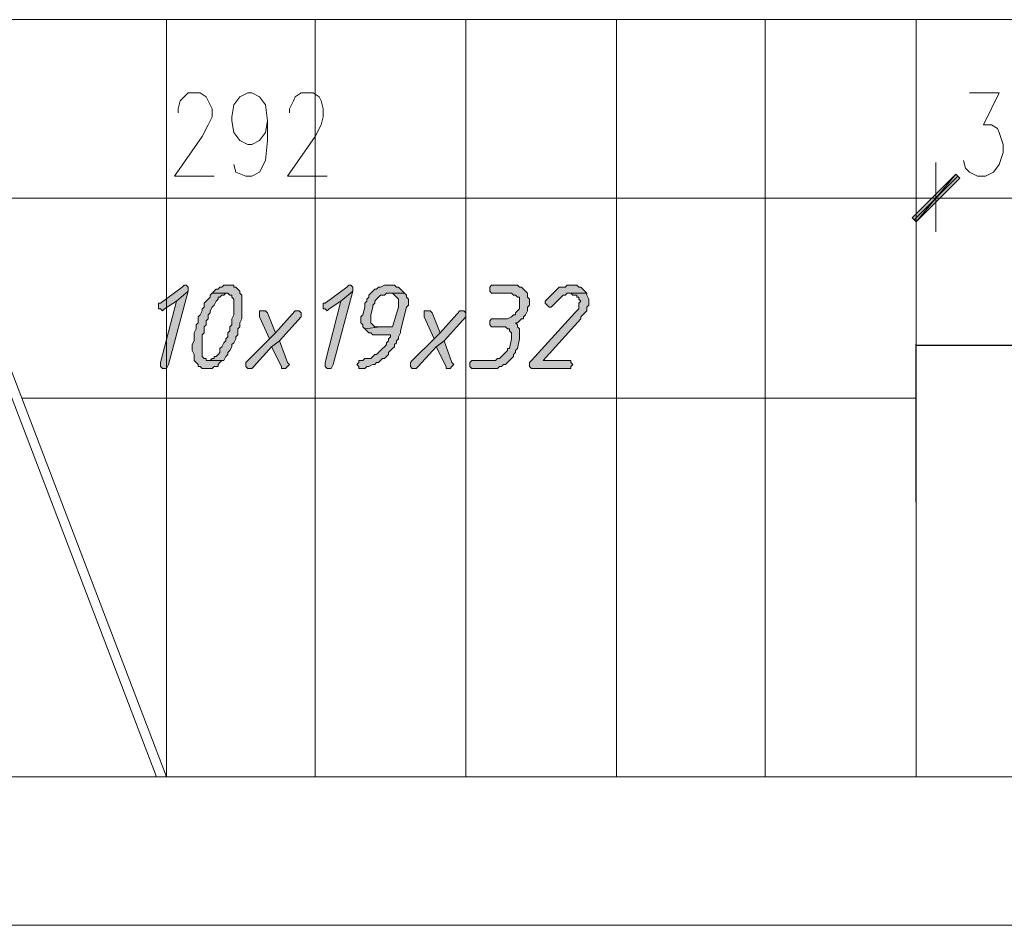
# Model space of a CAD drawing. Header units: inches. Extents: x 1504 to 12593, y -807 to 3183.
# Tile 235 of 256: x 6179 to 6389, y 2695 to 2888. Entities that reach past the tile are written whole.
import ezdxf

# ---------------------------------------------------------------- set-up
doc = ezdxf.new("R2010")
doc.units = ezdxf.units.IN
doc.header["$MEASUREMENT"] = 0
doc.layers.add('at_Entity', color=7, linetype='Continuous')
doc.layers.add('at_Solid', color=7, linetype='Continuous')
doc.dimstyles.get("Standard").update_dxf_attribs({"dimtxt": 4, "dimasz": 0.18, "dimexe": 0.18, "dimexo": 0.0625, "dimgap": 0.09, "dimtad": 0, "dimtih": 1, "dimtoh": 1, "dimdec": 0, "dimzin": 0, "dimdsep": 46, "dimtxsty": 'Standard', "dimcen": 0.09, "dimadec": 0, "dimazin": 0, "dimtfac": 1, "dimtdec": 0, "dimtofl": 0, "dimtmove": 0, "dimatfit": 3, "dimfxl": 1, "dimtolj": 1, "dimtzin": 0, "dimarcsym": 0})

# ---------------------------------------------------------------- blocks, each defined once
blk = doc.blocks.new('*D4')
at = {"color": 0, "lineweight": -2, "transparency": 16777216}
for p, q in [((6370.34, 2785.31), (6370.34, 2818.92)), ((6370.52, 2818.74), (6510.86, 2818.74)), ((6662.04, 2818.74), (6521.71, 2818.74)), ((6662.22, 2785.31), (6662.22, 2818.92))]:
    blk.add_line(p, q, dxfattribs=at)
at = {"color": 0, "transparency": 16777216}
for points in [[(6370.52, 2818.77), (6370.52, 2818.71), (6370.34, 2818.74)], [(6662.04, 2818.77), (6662.04, 2818.71), (6662.22, 2818.74)]]:
    blk.add_solid(points, dxfattribs=at)
at = {"layer": 'Defpoints', "color": 0, "transparency": 16777216}
for p in [(6662.22, 2818.74), (6370.34, 2785.24), (6662.22, 2785.24)]:
    blk.add_point(p, dxfattribs=at)
at = {"color": 0, "lineweight": 15, "transparency": 16777216, "insert": (6516.28, 2818.74), "char_height": 4, "attachment_point": 5}
blk.add_mtext('\\A1;292', dxfattribs=at)

msp = doc.modelspace()

# ---------------------------------------------------------------- hatches: boundary and pattern name
at = {"layer": 'at_Solid', "lineweight": 15}
for points in [[(6378.79, 2855.17), (6370.34, 2845.03), (6369.5, 2845.88)], [(6369.5, 2845.88), (6370.34, 2845.03), (6378.79, 2855.17)], [(6379.64, 2854.33), (6378.79, 2855.17), (6370.34, 2845.03)], [(6370.34, 2845.03), (6378.79, 2855.17), (6379.64, 2854.33)], [(6214.48, 2831.52), (6214.06, 2831.1), (6209.41, 2827.72), (6208.99, 2827.72), (6208.99, 2826.45), (6209.41, 2826.45), (6209.83, 2826.03), (6210.26, 2826.45), (6212.79, 2828.14), (6215.32, 2830.25), (6215.32, 2831.1), (6214.9, 2831.52)], [(6223.77, 2831.52), (6222.93, 2831.52), (6222.5, 2831.1), (6222.08, 2831.1), (6221.66, 2830.67), (6221.24, 2830.67), (6220.81, 2830.25), (6220.39, 2829.82), (6223.77, 2829.82), (6224.19, 2829.41), (6224.62, 2829.41), (6224.62, 2828.98), (6225.04, 2828.56), (6225.04, 2825.18), (6224.62, 2824.34), (6224.62, 2823.07), (6224.19, 2822.64), (6224.19, 2821.8), (6223.77, 2821.38), (6223.77, 2820.54), (6223.35, 2820.11), (6223.35, 2819.69), (6222.93, 2819.26), (6222.5, 2818.42), (6222.08, 2818), (6222.08, 2817.16), (6221.66, 2816.73), (6221.24, 2816.31), (6220.81, 2816.31), (6220.81, 2815.89), (6220.39, 2815.89), (6219.97, 2815.47), (6219.55, 2815.47), (6222.93, 2815.47), (6223.35, 2816.31), (6223.77, 2816.73), (6223.77, 2817.16), (6224.19, 2817.58), (6224.62, 2818.42), (6224.62, 2818.85), (6225.04, 2819.26), (6225.46, 2820.11), (6225.46, 2820.54), (6225.88, 2820.96), (6225.88, 2822.23), (6226.31, 2822.64), (6226.31, 2823.49), (6226.73, 2824.34), (6226.73, 2829.41), (6226.31, 2829.82), (6226.31, 2830.25), (6225.88, 2830.67), (6225.46, 2831.1), (6225.04, 2831.1), (6225.04, 2831.52), (6224.62, 2831.52)], [(6249.54, 2831.52), (6249.12, 2831.1), (6244.47, 2827.72), (6244.05, 2827.72), (6244.05, 2826.45), (6244.47, 2826.45), (6244.9, 2826.03), (6245.31, 2826.45), (6247.85, 2828.14), (6250.38, 2830.25), (6250.38, 2831.1), (6249.96, 2831.52)], [(6258.41, 2831.52), (6257.14, 2831.52), (6256.3, 2831.1), (6255.87, 2831.1), (6255.45, 2830.67), (6255.03, 2830.67), (6254.61, 2830.25), (6254.18, 2829.82), (6253.76, 2829.41), (6253.76, 2828.98), (6253.34, 2828.56), (6253.34, 2828.14), (6252.92, 2827.72), (6252.92, 2826.87), (6252.49, 2825.18), (6252.08, 2824.76), (6252.08, 2824.34), (6252.08, 2823.49), (6252.49, 2823.07), (6252.49, 2822.64), (6252.92, 2822.23), (6256.3, 2822.64), (6255.03, 2822.64), (6254.61, 2823.07), (6254.18, 2823.49), (6254.18, 2825.18), (6254.61, 2826.87), (6254.61, 2827.29), (6255.03, 2827.72), (6255.03, 2828.14), (6255.45, 2828.56), (6255.87, 2828.98), (6256.3, 2829.41), (6257.14, 2829.41), (6257.56, 2829.82), (6261.36, 2829.82), (6260.94, 2830.25), (6260.52, 2830.67), (6260.1, 2831.1), (6259.68, 2831.1), (6259.25, 2831.52)], [(6284.18, 2831.52), (6279.95, 2831.52), (6279.53, 2831.1), (6279.53, 2830.25), (6279.95, 2829.82), (6284.18, 2829.82), (6284.6, 2829.41), (6285.02, 2829.41), (6285.44, 2828.98), (6285.87, 2828.98), (6285.87, 2827.72), (6285.87, 2826.45), (6285.44, 2826.03), (6285.02, 2825.6), (6285.02, 2825.18), (6284.6, 2825.18), (6284.18, 2824.76), (6283.33, 2824.34), (6279.95, 2824.34), (6279.53, 2823.91), (6279.53, 2823.07), (6279.95, 2822.64), (6282.91, 2822.64), (6283.33, 2822.23), (6283.75, 2822.23), (6283.75, 2821.8), (6284.18, 2821.38), (6284.18, 2820.11), (6283.75, 2818), (6283.33, 2818), (6283.33, 2817.58), (6282.91, 2817.16), (6282.48, 2816.73), (6282.06, 2816.31), (6281.64, 2815.89), (6281.22, 2815.89), (6280.79, 2815.47), (6275.72, 2815.47), (6275.31, 2815.04), (6275.31, 2814.2), (6275.72, 2813.77), (6281.22, 2813.77), (6281.64, 2814.2), (6282.06, 2814.2), (6282.48, 2814.62), (6282.91, 2814.62), (6283.33, 2815.04), (6283.75, 2815.47), (6284.18, 2815.89), (6284.6, 2816.31), (6284.6, 2816.73), (6285.02, 2817.16), (6285.02, 2817.58), (6285.44, 2818), (6285.87, 2820.11), (6285.87, 2820.96), (6285.87, 2822.23), (6285.44, 2822.64), (6285.44, 2823.07), (6285.02, 2823.49), (6285.44, 2823.49), (6285.87, 2823.91), (6286.28, 2824.34), (6286.71, 2824.34), (6286.71, 2824.76), (6287.13, 2825.18), (6287.56, 2826.03), (6287.56, 2826.87), (6287.98, 2827.29), (6287.98, 2828.56), (6287.56, 2828.98), (6287.56, 2829.82), (6287.13, 2830.25), (6286.71, 2830.67), (6286.28, 2831.1), (6285.87, 2831.1), (6285.44, 2831.52), (6285.02, 2831.52)], [(6296.84, 2831.52), (6296, 2831.52), (6295.58, 2831.1), (6294.31, 2831.1), (6293.89, 2830.67), (6293.47, 2830.25), (6293.05, 2829.82), (6292.62, 2829.41), (6292.2, 2828.98), (6291.78, 2828.56), (6291.36, 2828.14), (6291.36, 2827.72), (6291.78, 2827.29), (6292.2, 2826.87), (6292.62, 2826.87), (6293.05, 2827.29), (6293.47, 2827.72), (6293.89, 2828.14), (6294.31, 2828.56), (6294.74, 2828.98), (6295.16, 2829.41), (6295.58, 2829.41), (6296, 2829.82), (6300.23, 2829.82), (6299.8, 2830.25), (6299.38, 2830.67), (6298.96, 2831.1), (6298.53, 2831.1), (6298.12, 2831.52), (6297.69, 2831.52)], [(6215.32, 2830.25), (6212.79, 2828.14), (6209.41, 2815.04), (6209.41, 2814.62), (6209.41, 2814.2), (6209.83, 2813.77), (6210.68, 2813.77), (6211.1, 2814.62)], [(6220.39, 2829.82), (6219.97, 2829.41), (6219.97, 2828.98), (6219.55, 2828.56), (6219.13, 2828.14), (6218.7, 2827.72), (6218.7, 2826.87), (6218.28, 2826.45), (6218.28, 2826.03), (6217.86, 2825.18), (6217.44, 2824.76), (6217.44, 2823.49), (6217.01, 2823.07), (6217.01, 2822.23), (6216.59, 2821.38), (6216.59, 2819.69), (6216.17, 2818.85), (6216.17, 2817.58), (6216.59, 2816.73), (6216.59, 2815.47), (6217.01, 2815.04), (6217.44, 2814.62), (6217.44, 2814.2), (6217.86, 2814.2), (6218.28, 2813.77), (6220.39, 2813.77), (6220.81, 2814.2), (6221.66, 2814.2), (6221.66, 2814.62), (6222.08, 2815.04), (6222.5, 2815.47), (6219.13, 2815.47), (6219.13, 2815.89), (6218.7, 2815.89), (6218.28, 2816.31), (6218.28, 2820.96), (6218.7, 2821.38), (6218.7, 2822.64), (6219.13, 2823.07), (6219.13, 2823.91), (6219.55, 2824.34), (6219.55, 2825.18), (6219.97, 2825.6), (6219.97, 2826.03), (6220.39, 2826.87), (6220.81, 2827.29), (6221.24, 2828.14), (6221.66, 2828.56), (6221.66, 2828.98), (6222.08, 2828.98), (6222.5, 2829.41), (6222.93, 2829.41), (6223.35, 2829.82)], [(6250.38, 2830.25), (6247.85, 2828.14), (6244.47, 2815.04), (6244.47, 2814.62), (6244.47, 2814.2), (6244.9, 2813.77), (6245.74, 2813.77), (6246.16, 2814.62)], [(6261.36, 2829.82), (6257.98, 2829.82), (6258.83, 2829.82), (6259.25, 2829.41), (6259.68, 2828.98), (6260.1, 2828.56), (6260.1, 2827.72), (6260.1, 2826.87), (6258.83, 2822.64), (6256.3, 2822.64), (6252.92, 2822.23), (6253.34, 2821.8), (6253.76, 2821.38), (6254.18, 2821.38), (6254.61, 2820.96), (6258.41, 2820.96), (6258.41, 2820.54), (6257.98, 2820.11), (6257.98, 2819.69), (6257.56, 2819.26), (6257.56, 2818.85), (6257.14, 2818.42), (6256.72, 2818), (6256.3, 2817.58), (6255.87, 2817.16), (6255.45, 2816.73), (6255.03, 2816.73), (6254.61, 2816.31), (6254.18, 2815.89), (6252.92, 2815.89), (6252.49, 2815.47), (6251.65, 2815.47), (6251.65, 2815.04), (6251.23, 2814.62), (6251.65, 2814.2), (6251.65, 2813.77), (6252.92, 2813.77), (6253.34, 2814.2), (6253.76, 2814.2), (6254.61, 2814.62), (6255.03, 2814.62), (6255.45, 2815.04), (6255.87, 2815.04), (6256.3, 2815.47), (6256.72, 2815.89), (6257.14, 2815.89), (6257.56, 2816.31), (6257.98, 2816.73), (6257.98, 2817.16), (6258.41, 2817.58), (6258.83, 2818), (6259.25, 2818.42), (6259.25, 2818.85), (6259.68, 2819.26), (6259.68, 2819.69), (6260.1, 2820.11), (6260.1, 2820.54), (6260.52, 2821.38), (6260.52, 2821.8), (6261.79, 2826.87), (6262.21, 2827.29), (6262.21, 2827.72), (6262.21, 2828.56), (6261.79, 2828.98), (6261.79, 2829.41)], [(6300.23, 2829.82), (6296.43, 2829.82), (6296.84, 2829.82), (6297.27, 2829.41), (6298.12, 2829.41), (6298.12, 2828.98), (6298.53, 2828.98), (6298.53, 2828.56), (6298.96, 2828.14), (6298.53, 2827.72), (6298.53, 2826.45), (6298.12, 2826.03), (6297.69, 2825.6), (6288.4, 2815.47), (6287.98, 2815.04), (6287.98, 2814.2), (6288.4, 2813.77), (6296.84, 2813.77), (6296.84, 2814.2), (6297.27, 2814.62), (6296.84, 2815.04), (6296.84, 2815.47), (6290.93, 2815.47), (6298.96, 2824.34), (6298.96, 2824.76), (6299.38, 2825.18), (6299.8, 2825.6), (6300.23, 2826.03), (6300.23, 2826.87), (6300.65, 2827.29), (6300.65, 2828.14), (6300.65, 2828.56), (6300.23, 2829.41)], [(6238.56, 2826.03), (6238.13, 2826.03), (6233.91, 2821.38), (6232.64, 2820.11), (6228, 2815.47), (6227.57, 2815.04), (6227.57, 2814.2), (6228, 2813.77), (6228.84, 2813.77), (6229.26, 2814.2), (6233.06, 2818.42), (6234.75, 2819.69), (6239.4, 2824.76), (6239.4, 2825.6), (6238.98, 2826.03)], [(6231.37, 2826.03), (6230.53, 2826.03), (6230.53, 2824.76), (6232.64, 2820.11), (6233.91, 2821.38), (6232.22, 2825.6), (6231.8, 2826.03)], [(6273.61, 2826.03), (6273.19, 2826.03), (6268.97, 2821.38), (6267.7, 2820.11), (6263.05, 2815.47), (6262.64, 2815.04), (6262.64, 2814.2), (6263.05, 2813.77), (6263.9, 2813.77), (6264.32, 2814.2), (6268.13, 2818.42), (6269.82, 2819.69), (6274.46, 2824.76), (6274.46, 2825.6), (6274.04, 2826.03)], [(6266.43, 2826.03), (6265.59, 2826.03), (6265.59, 2824.76), (6267.7, 2820.11), (6268.97, 2821.38), (6267.28, 2825.6), (6266.86, 2826.03)], [(6234.75, 2819.69), (6233.06, 2818.42), (6235.18, 2814.2), (6235.18, 2813.77), (6236.02, 2813.77), (6236.44, 2814.2), (6236.87, 2814.62), (6236.44, 2815.04)], [(6269.82, 2819.69), (6268.13, 2818.42), (6270.23, 2814.2), (6270.23, 2813.77), (6271.08, 2813.77), (6271.5, 2814.2), (6271.92, 2814.62), (6271.5, 2815.04)]]:
    msp.add_hatch(color=7, dxfattribs=at).paths.add_polyline_path(points)

# ---------------------------------------------------------------- linework, layer by layer
at = {"layer": 'at_Entity', "color": 7, "lineweight": 15}
for p, q in [((6666.02, 2888.12), (6082.69, 2888.12)), ((6208.57, 2726.76), (6146.89, 2888.12)), ((6210.68, 2726.76), (6149.01, 2888.12)), ((6210.68, 2726.76), (6210.68, 2888.12)), ((6242.36, 2726.76), (6242.36, 2888.12)), ((6274.46, 2726.76), (6274.46, 2888.12)), ((6306.56, 2726.76), (6306.56, 2888.12)), ((6338.24, 2726.76), (6338.24, 2888.12)), ((6370.34, 2726.76), (6370.34, 2888.12)), ((6213.63, 2870.8), (6214.48, 2871.64)), ((6214.48, 2871.64), (6215.32, 2872.49)), ((6215.32, 2872.49), (6217.86, 2872.49)), ((6217.86, 2872.49), (6219.13, 2871.64)), ((6219.13, 2871.64), (6219.55, 2870.8)), ((6225.04, 2869.95), (6226.31, 2871.64)), ((6226.31, 2871.64), (6228, 2872.49)), ((6228, 2872.49), (6228.84, 2872.49)), ((6228.84, 2872.49), (6230.53, 2871.64)), ((6230.53, 2871.64), (6231.8, 2869.95)), ((6237.71, 2870.8), (6238.13, 2871.64)), ((6238.13, 2871.64), (6239.4, 2872.49)), ((6239.4, 2872.49), (6241.93, 2872.49)), ((6241.93, 2872.49), (6243.2, 2871.64)), ((6243.2, 2871.64), (6243.62, 2870.8)), ((6381.75, 2872.49), (6388.08, 2872.49)), ((6388.08, 2872.49), (6384.7, 2865.73)), ((6213.21, 2869.11), (6213.63, 2870.8)), ((6213.21, 2868.27), (6213.21, 2869.11)), ((6219.55, 2870.8), (6220.39, 2869.11)), ((6220.39, 2869.11), (6220.39, 2867.42)), ((6224.62, 2867.42), (6225.04, 2869.95)), ((6231.8, 2869.95), (6232.22, 2866.58)), ((6236.87, 2869.11), (6237.71, 2870.8)), ((6236.87, 2868.27), (6236.87, 2869.11)), ((6243.62, 2870.8), (6244.05, 2869.11)), ((6244.05, 2869.11), (6244.05, 2867.42)), ((6220.39, 2867.42), (6219.55, 2865.73)), ((6224.62, 2866.58), (6224.62, 2867.42)), ((6244.05, 2867.42), (6243.62, 2865.73)), ((6219.55, 2865.73), (6218.28, 2863.2)), ((6225.04, 2864.04), (6224.62, 2866.58)), ((6232.22, 2866.58), (6231.8, 2864.04)), ((6232.22, 2866.58), (6232.22, 2862.35)), ((6243.62, 2865.73), (6242.36, 2863.2)), ((6384.7, 2865.73), (6386.39, 2865.73)), ((6386.39, 2865.73), (6387.66, 2864.89)), ((6387.66, 2864.89), (6388.08, 2864.04)), ((6218.28, 2863.2), (6212.37, 2854.75)), ((6226.31, 2862.35), (6225.04, 2864.04)), ((6231.8, 2864.04), (6230.53, 2862.35)), ((6242.36, 2863.2), (6236.44, 2854.75)), ((6388.08, 2864.04), (6388.93, 2861.51)), ((6228, 2861.51), (6226.31, 2862.35)), ((6228.84, 2861.51), (6228, 2861.51)), ((6230.53, 2862.35), (6228.84, 2861.51)), ((6232.22, 2862.35), (6231.8, 2858.13)), ((6388.93, 2861.51), (6388.93, 2859.82)), ((6388.93, 2859.82), (6388.08, 2857.28)), ((6225.46, 2855.59), (6225.04, 2857.28)), ((6231.8, 2858.13), (6230.53, 2855.59)), ((6374.57, 2857.71), (6374.57, 2842.92)), ((6374.57, 2842.92), (6374.57, 2857.71)), ((6380.91, 2856.44), (6380.48, 2858.13)), ((6381.75, 2855.59), (6380.91, 2856.44)), ((6388.08, 2857.28), (6386.82, 2855.59)), ((6212.37, 2854.75), (6220.81, 2854.75)), ((6227.57, 2854.75), (6225.46, 2855.59)), ((6228.84, 2854.75), (6227.57, 2854.75)), ((6230.53, 2855.59), (6228.84, 2854.75)), ((6236.44, 2854.75), (6244.9, 2854.75)), ((6369.5, 2845.88), (6378.79, 2855.17)), ((6378.79, 2855.17), (6369.5, 2845.88)), ((6369.92, 2845.46), (6379.21, 2854.75)), ((6379.21, 2854.75), (6369.92, 2845.46)), ((6378.79, 2855.17), (6370.34, 2845.03)), ((6378.79, 2855.17), (6370.34, 2845.03)), ((6370.34, 2845.03), (6378.79, 2855.17)), ((6370.34, 2845.03), (6378.79, 2855.17)), ((6370.34, 2845.03), (6379.64, 2854.33)), ((6379.64, 2854.33), (6370.34, 2845.03)), ((6379.64, 2854.33), (6378.79, 2855.17)), ((6378.79, 2855.17), (6379.64, 2854.33)), ((6383.44, 2854.75), (6381.75, 2855.59)), ((6385.13, 2854.75), (6383.44, 2854.75)), ((6386.82, 2855.59), (6385.13, 2854.75)), ((6088.6, 2850.1), (6369.08, 2850.1)), ((6366.12, 2850.1), (6382.6, 2850.1)), ((6382.6, 2850.1), (6366.12, 2850.1)), ((6380.06, 2850.1), (6401.18, 2850.1)), ((6370.34, 2845.03), (6369.5, 2845.88)), ((6369.5, 2845.88), (6370.34, 2845.03)), ((6214.48, 2831.52), (6214.06, 2831.1)), ((6214.48, 2831.52), (6214.48, 2831.52)), ((6214.9, 2831.52), (6214.48, 2831.52)), ((6215.32, 2831.1), (6214.9, 2831.52)), ((6222.93, 2831.52), (6222.5, 2831.1)), ((6223.77, 2831.52), (6222.93, 2831.52)), ((6224.62, 2831.52), (6223.77, 2831.52)), ((6225.04, 2831.52), (6224.62, 2831.52)), ((6225.04, 2831.1), (6225.04, 2831.52)), ((6249.54, 2831.52), (6249.12, 2831.1)), ((6249.54, 2831.52), (6249.54, 2831.52)), ((6249.96, 2831.52), (6249.54, 2831.52)), ((6250.38, 2831.1), (6249.96, 2831.52)), ((6257.14, 2831.52), (6256.3, 2831.1)), ((6258.41, 2831.52), (6257.14, 2831.52)), ((6259.25, 2831.52), (6258.41, 2831.52)), ((6259.68, 2831.1), (6259.25, 2831.52)), ((6279.95, 2831.52), (6279.53, 2831.1)), ((6284.18, 2831.52), (6279.95, 2831.52)), ((6285.02, 2831.52), (6284.18, 2831.52)), ((6285.44, 2831.52), (6285.02, 2831.52)), ((6285.87, 2831.1), (6285.44, 2831.52)), ((6296, 2831.52), (6295.58, 2831.1)), ((6296.84, 2831.52), (6296, 2831.52)), ((6297.69, 2831.52), (6296.84, 2831.52)), ((6298.12, 2831.52), (6297.69, 2831.52)), ((6298.53, 2831.1), (6298.12, 2831.52)), ((6214.06, 2831.1), (6209.41, 2827.72)), ((6211.1, 2814.62), (6215.32, 2830.25)), ((6215.32, 2830.25), (6212.79, 2828.14)), ((6212.79, 2828.14), (6215.32, 2830.25)), ((6215.32, 2830.25), (6215.32, 2831.1)), ((6220.39, 2829.82), (6219.97, 2829.41)), ((6219.97, 2829.41), (6219.97, 2828.98)), ((6220.81, 2830.25), (6220.39, 2829.82)), ((6223.35, 2829.82), (6220.39, 2829.82)), ((6220.39, 2829.82), (6223.77, 2829.82)), ((6221.24, 2830.67), (6220.81, 2830.25)), ((6221.66, 2830.67), (6221.24, 2830.67)), ((6222.08, 2831.1), (6221.66, 2830.67)), ((6222.5, 2831.1), (6222.08, 2831.1)), ((6222.08, 2828.98), (6222.5, 2829.41)), ((6222.5, 2829.41), (6222.93, 2829.41)), ((6222.93, 2829.41), (6223.35, 2829.82)), ((6223.35, 2829.82), (6223.35, 2829.82)), ((6223.77, 2829.82), (6224.19, 2829.41)), ((6224.19, 2829.41), (6224.62, 2829.41)), ((6224.62, 2829.41), (6224.62, 2828.98)), ((6225.46, 2831.1), (6225.04, 2831.1)), ((6225.88, 2830.67), (6225.46, 2831.1)), ((6226.31, 2830.25), (6225.88, 2830.67)), ((6226.31, 2829.82), (6226.31, 2830.25)), ((6226.73, 2829.41), (6226.31, 2829.82)), ((6226.73, 2824.34), (6226.73, 2829.41)), ((6249.12, 2831.1), (6244.47, 2827.72)), ((6246.16, 2814.62), (6250.38, 2830.25)), ((6250.38, 2830.25), (6247.85, 2828.14)), ((6247.85, 2828.14), (6250.38, 2830.25)), ((6250.38, 2830.25), (6250.38, 2831.1)), ((6254.18, 2829.82), (6253.76, 2829.41)), ((6253.76, 2829.41), (6253.76, 2828.98)), ((6254.61, 2830.25), (6254.18, 2829.82)), ((6255.03, 2830.67), (6254.61, 2830.25)), ((6255.45, 2830.67), (6255.03, 2830.67)), ((6255.87, 2831.1), (6255.45, 2830.67)), ((6256.3, 2831.1), (6255.87, 2831.1)), ((6255.87, 2828.98), (6256.3, 2829.41)), ((6256.3, 2829.41), (6257.14, 2829.41)), ((6257.14, 2829.41), (6257.56, 2829.82)), ((6257.56, 2829.82), (6261.36, 2829.82)), ((6261.36, 2829.82), (6257.98, 2829.82)), ((6257.98, 2829.82), (6258.83, 2829.82)), ((6258.83, 2829.82), (6259.25, 2829.41)), ((6259.25, 2829.41), (6259.68, 2828.98)), ((6260.1, 2831.1), (6259.68, 2831.1)), ((6260.52, 2830.67), (6260.1, 2831.1)), ((6260.94, 2830.25), (6260.52, 2830.67)), ((6261.36, 2829.82), (6260.94, 2830.25)), ((6260.94, 2830.25), (6260.94, 2830.25)), ((6261.79, 2829.41), (6261.36, 2829.82)), ((6261.79, 2828.98), (6261.79, 2829.41)), ((6279.53, 2831.1), (6279.53, 2830.25)), ((6279.53, 2830.25), (6279.95, 2829.82)), ((6279.95, 2829.82), (6284.18, 2829.82)), ((6284.18, 2829.82), (6284.6, 2829.41)), ((6284.6, 2829.41), (6285.02, 2829.41)), ((6285.02, 2829.41), (6285.44, 2828.98)), ((6286.28, 2831.1), (6285.87, 2831.1)), ((6286.71, 2830.67), (6286.28, 2831.1)), ((6287.13, 2830.25), (6286.71, 2830.67)), ((6287.56, 2829.82), (6287.13, 2830.25)), ((6287.56, 2828.98), (6287.56, 2829.82)), ((6287.56, 2829.82), (6287.56, 2829.82)), ((6292.62, 2829.41), (6292.2, 2828.98)), ((6293.05, 2829.82), (6292.62, 2829.41)), ((6293.47, 2830.25), (6293.05, 2829.82)), ((6293.89, 2830.67), (6293.47, 2830.25)), ((6294.31, 2831.1), (6293.89, 2830.67)), ((6293.89, 2830.67), (6293.89, 2830.67)), ((6295.58, 2831.1), (6294.31, 2831.1)), ((6294.74, 2828.98), (6295.16, 2829.41)), ((6295.16, 2829.41), (6295.58, 2829.41)), ((6295.58, 2829.41), (6296, 2829.82)), ((6296, 2829.82), (6300.23, 2829.82)), ((6300.23, 2829.82), (6296.43, 2829.82)), ((6296.43, 2829.82), (6296.84, 2829.82)), ((6296.84, 2829.82), (6297.27, 2829.41)), ((6297.27, 2829.41), (6298.12, 2829.41)), ((6298.12, 2829.41), (6298.12, 2828.98)), ((6298.96, 2831.1), (6298.53, 2831.1)), ((6299.38, 2830.67), (6298.96, 2831.1)), ((6299.8, 2830.25), (6299.38, 2830.67)), ((6300.23, 2829.82), (6299.8, 2830.25)), ((6300.23, 2829.41), (6300.23, 2829.82)), ((6300.65, 2828.56), (6300.23, 2829.41)), ((6209.41, 2827.72), (6208.99, 2827.72)), ((6208.99, 2827.72), (6208.99, 2826.45)), ((6212.79, 2828.14), (6209.41, 2815.04)), ((6210.26, 2826.45), (6212.79, 2828.14)), ((6219.13, 2828.14), (6218.7, 2827.72)), ((6218.7, 2827.72), (6218.7, 2826.87)), ((6219.55, 2828.56), (6219.13, 2828.14)), ((6219.97, 2828.98), (6219.55, 2828.56)), ((6220.39, 2826.87), (6220.81, 2827.29)), ((6220.81, 2827.29), (6221.24, 2828.14)), ((6221.24, 2828.14), (6221.66, 2828.56)), ((6221.66, 2828.56), (6221.66, 2828.98)), ((6221.66, 2828.98), (6222.08, 2828.98)), ((6224.62, 2828.98), (6225.04, 2828.56)), ((6225.04, 2828.56), (6225.04, 2825.18)), ((6244.47, 2827.72), (6244.05, 2827.72)), ((6244.05, 2827.72), (6244.05, 2826.45)), ((6247.85, 2828.14), (6244.47, 2815.04)), ((6245.31, 2826.45), (6247.85, 2828.14)), ((6253.34, 2828.14), (6252.92, 2827.72)), ((6252.92, 2827.72), (6252.92, 2826.87)), ((6253.76, 2828.98), (6253.34, 2828.56)), ((6253.34, 2828.56), (6253.34, 2828.14)), ((6254.61, 2827.29), (6255.03, 2827.72)), ((6254.61, 2826.87), (6254.61, 2827.29)), ((6255.03, 2828.14), (6255.45, 2828.56)), ((6255.03, 2827.72), (6255.03, 2828.14)), ((6255.45, 2828.56), (6255.87, 2828.98)), ((6259.68, 2828.98), (6259.68, 2828.98)), ((6259.68, 2828.98), (6260.1, 2828.56)), ((6260.1, 2828.56), (6260.1, 2827.72)), ((6260.1, 2827.72), (6260.1, 2826.87)), ((6262.21, 2828.56), (6261.79, 2828.98)), ((6261.79, 2826.87), (6262.21, 2827.29)), ((6262.21, 2827.72), (6262.21, 2828.56)), ((6262.21, 2827.29), (6262.21, 2827.72)), ((6285.44, 2828.98), (6285.87, 2828.98)), ((6285.87, 2828.98), (6285.87, 2827.72)), ((6285.87, 2827.72), (6285.87, 2826.45)), ((6287.98, 2828.56), (6287.56, 2828.98)), ((6287.56, 2826.87), (6287.98, 2827.29)), ((6287.98, 2827.29), (6287.98, 2828.56)), ((6291.78, 2828.56), (6291.36, 2828.14)), ((6291.36, 2828.14), (6291.36, 2827.72)), ((6291.36, 2827.72), (6291.78, 2827.29)), ((6292.2, 2828.98), (6291.78, 2828.56)), ((6291.78, 2828.56), (6291.78, 2828.56)), ((6291.78, 2827.29), (6291.78, 2827.29)), ((6291.78, 2827.29), (6292.2, 2826.87)), ((6292.62, 2826.87), (6293.05, 2827.29)), ((6293.05, 2827.29), (6293.47, 2827.72)), ((6293.47, 2827.72), (6293.89, 2828.14)), ((6293.89, 2828.14), (6294.31, 2828.56)), ((6294.31, 2828.56), (6294.74, 2828.98)), ((6294.31, 2828.56), (6294.31, 2828.56)), ((6298.12, 2828.98), (6298.53, 2828.98)), ((6298.53, 2828.98), (6298.53, 2828.56)), ((6298.53, 2828.56), (6298.96, 2828.14)), ((6298.96, 2828.14), (6298.53, 2827.72)), ((6298.53, 2827.72), (6298.53, 2826.45)), ((6300.23, 2826.87), (6300.65, 2827.29)), ((6300.65, 2828.14), (6300.65, 2828.56)), ((6300.65, 2827.29), (6300.65, 2828.14)), ((6208.99, 2826.45), (6209.41, 2826.45)), ((6209.41, 2826.45), (6209.83, 2826.03)), ((6209.83, 2826.03), (6210.26, 2826.45)), ((6209.83, 2826.03), (6209.83, 2826.03)), ((6217.86, 2825.18), (6217.44, 2824.76)), ((6218.28, 2826.03), (6217.86, 2825.18)), ((6218.7, 2826.87), (6218.28, 2826.45)), ((6218.28, 2826.45), (6218.28, 2826.03)), ((6219.55, 2825.18), (6219.97, 2825.6)), ((6219.55, 2824.34), (6219.55, 2825.18)), ((6219.97, 2826.03), (6220.39, 2826.87)), ((6219.97, 2825.6), (6219.97, 2826.03)), ((6225.04, 2825.18), (6224.62, 2824.34)), ((6231.37, 2826.03), (6230.53, 2826.03)), ((6230.53, 2826.03), (6230.53, 2824.76)), ((6231.8, 2826.03), (6231.37, 2826.03)), ((6232.22, 2825.6), (6231.8, 2826.03)), ((6233.91, 2821.38), (6232.22, 2825.6)), ((6238.13, 2826.03), (6233.91, 2821.38)), ((6238.56, 2826.03), (6238.13, 2826.03)), ((6238.98, 2826.03), (6238.56, 2826.03)), ((6239.4, 2825.6), (6238.98, 2826.03)), ((6239.4, 2824.76), (6239.4, 2825.6)), ((6244.05, 2826.45), (6244.47, 2826.45)), ((6244.47, 2826.45), (6244.9, 2826.03)), ((6244.9, 2826.03), (6245.31, 2826.45)), ((6244.9, 2826.03), (6244.9, 2826.03)), ((6252.49, 2825.18), (6252.08, 2824.76)), ((6252.92, 2826.87), (6252.49, 2825.18)), ((6254.18, 2825.18), (6254.61, 2826.87)), ((6254.18, 2823.49), (6254.18, 2825.18)), ((6260.1, 2826.87), (6258.83, 2822.64)), ((6260.52, 2821.8), (6261.79, 2826.87)), ((6266.43, 2826.03), (6265.59, 2826.03)), ((6265.59, 2826.03), (6265.59, 2824.76)), ((6266.86, 2826.03), (6266.43, 2826.03)), ((6267.28, 2825.6), (6266.86, 2826.03)), ((6268.97, 2821.38), (6267.28, 2825.6)), ((6273.19, 2826.03), (6268.97, 2821.38)), ((6273.61, 2826.03), (6273.19, 2826.03)), ((6274.04, 2826.03), (6273.61, 2826.03)), ((6274.46, 2825.6), (6274.04, 2826.03)), ((6274.46, 2824.76), (6274.46, 2825.6)), ((6284.6, 2825.18), (6284.18, 2824.76)), ((6285.02, 2825.18), (6284.6, 2825.18)), ((6285.44, 2826.03), (6285.02, 2825.6)), ((6285.02, 2825.6), (6285.02, 2825.18)), ((6285.87, 2826.45), (6285.44, 2826.03)), ((6286.71, 2824.76), (6287.13, 2825.18)), ((6287.13, 2825.18), (6287.56, 2826.03)), ((6287.56, 2826.03), (6287.56, 2826.87)), ((6297.69, 2825.6), (6288.4, 2815.47)), ((6292.2, 2826.87), (6292.62, 2826.87)), ((6298.12, 2826.03), (6297.69, 2825.6)), ((6298.53, 2826.45), (6298.12, 2826.03)), ((6298.96, 2824.76), (6299.38, 2825.18)), ((6299.38, 2825.18), (6299.8, 2825.6)), ((6299.8, 2825.6), (6300.23, 2826.03)), ((6300.23, 2826.03), (6300.23, 2826.87)), ((6217.44, 2823.49), (6217.01, 2823.07)), ((6217.01, 2823.07), (6217.01, 2822.23)), ((6217.44, 2824.76), (6217.44, 2823.49)), ((6218.7, 2822.64), (6219.13, 2823.07)), ((6219.13, 2823.91), (6219.55, 2824.34)), ((6219.13, 2823.07), (6219.13, 2823.91)), ((6224.62, 2823.07), (6224.19, 2822.64)), ((6224.62, 2824.34), (6224.62, 2823.07)), ((6226.31, 2823.49), (6226.73, 2824.34)), ((6226.31, 2822.64), (6226.31, 2823.49)), ((6230.53, 2824.76), (6232.64, 2820.11)), ((6234.75, 2819.69), (6239.4, 2824.76)), ((6252.08, 2824.76), (6252.08, 2824.34)), ((6252.08, 2824.34), (6252.08, 2823.49)), ((6252.08, 2823.49), (6252.49, 2823.07)), ((6252.49, 2823.07), (6252.49, 2822.64)), ((6254.61, 2823.07), (6254.18, 2823.49)), ((6255.03, 2822.64), (6254.61, 2823.07)), ((6265.59, 2824.76), (6267.7, 2820.11)), ((6269.82, 2819.69), (6274.46, 2824.76)), ((6279.95, 2824.34), (6279.53, 2823.91)), ((6279.53, 2823.91), (6279.53, 2823.07)), ((6279.53, 2823.07), (6279.95, 2822.64)), ((6283.33, 2824.34), (6279.95, 2824.34)), ((6284.18, 2824.76), (6283.33, 2824.34)), ((6285.44, 2823.07), (6285.02, 2823.49)), ((6285.02, 2823.49), (6285.44, 2823.49)), ((6285.44, 2823.49), (6285.87, 2823.91)), ((6285.44, 2822.64), (6285.44, 2823.07)), ((6285.87, 2823.91), (6286.28, 2824.34)), ((6286.28, 2824.34), (6286.71, 2824.34)), ((6286.71, 2824.34), (6286.71, 2824.76)), ((6290.93, 2815.47), (6298.96, 2824.34)), ((6298.96, 2824.34), (6298.96, 2824.76)), ((6217.01, 2822.23), (6216.59, 2821.38)), ((6216.59, 2821.38), (6216.59, 2819.69)), ((6218.28, 2820.96), (6218.7, 2821.38)), ((6218.28, 2816.31), (6218.28, 2820.96)), ((6218.7, 2821.38), (6218.7, 2822.64)), ((6224.19, 2821.8), (6223.77, 2821.38)), ((6223.77, 2821.38), (6223.77, 2820.54)), ((6224.19, 2822.64), (6224.19, 2821.8)), ((6225.46, 2820.54), (6225.88, 2820.96)), ((6225.88, 2822.23), (6226.31, 2822.64)), ((6225.88, 2820.96), (6225.88, 2822.23)), ((6233.91, 2821.38), (6232.64, 2820.11)), ((6232.64, 2820.11), (6233.91, 2821.38)), ((6252.49, 2822.64), (6252.92, 2822.23)), ((6256.3, 2822.64), (6252.92, 2822.23)), ((6252.92, 2822.23), (6256.3, 2822.64)), ((6252.92, 2822.23), (6253.34, 2821.8)), ((6253.34, 2821.8), (6253.34, 2821.8)), ((6253.34, 2821.8), (6253.76, 2821.38)), ((6253.76, 2821.38), (6254.18, 2821.38)), ((6254.18, 2821.38), (6254.61, 2820.96)), ((6254.61, 2820.96), (6258.41, 2820.96)), ((6256.3, 2822.64), (6255.03, 2822.64)), ((6258.83, 2822.64), (6256.3, 2822.64)), ((6258.41, 2820.96), (6258.41, 2820.54)), ((6260.1, 2820.54), (6260.52, 2821.38)), ((6260.52, 2821.38), (6260.52, 2821.8)), ((6268.97, 2821.38), (6267.7, 2820.11)), ((6267.7, 2820.11), (6268.97, 2821.38)), ((6279.95, 2822.64), (6282.91, 2822.64)), ((6282.91, 2822.64), (6283.33, 2822.23)), ((6283.33, 2822.23), (6283.75, 2822.23)), ((6283.75, 2822.23), (6283.75, 2821.8)), ((6283.75, 2821.8), (6284.18, 2821.38)), ((6284.18, 2821.38), (6284.18, 2820.11)), ((6285.87, 2822.23), (6285.44, 2822.64)), ((6285.87, 2820.96), (6285.87, 2822.23)), ((6285.87, 2820.11), (6285.87, 2820.96)), ((6216.59, 2819.69), (6216.17, 2818.85)), ((6216.17, 2818.85), (6216.17, 2817.58)), ((6222.93, 2819.26), (6222.5, 2818.42)), ((6223.35, 2819.69), (6222.93, 2819.26)), ((6223.77, 2820.54), (6223.35, 2820.11)), ((6223.35, 2820.11), (6223.35, 2819.69)), ((6224.62, 2818.85), (6225.04, 2819.26)), ((6224.62, 2818.42), (6224.62, 2818.85)), ((6225.04, 2819.26), (6225.46, 2820.11)), ((6225.46, 2820.11), (6225.46, 2820.54)), ((6232.64, 2820.11), (6228, 2815.47)), ((6234.75, 2819.69), (6233.06, 2818.42)), ((6233.06, 2818.42), (6234.75, 2819.69)), ((6236.44, 2815.04), (6234.75, 2819.69)), ((6257.56, 2818.85), (6257.14, 2818.42)), ((6257.98, 2819.69), (6257.56, 2819.26)), ((6257.56, 2819.26), (6257.56, 2818.85)), ((6258.41, 2820.54), (6257.98, 2820.11)), ((6257.98, 2820.11), (6257.98, 2819.69)), ((6259.25, 2818.85), (6259.68, 2819.26)), ((6259.25, 2818.42), (6259.25, 2818.85)), ((6259.68, 2819.69), (6260.1, 2820.11)), ((6259.68, 2819.26), (6259.68, 2819.69)), ((6260.1, 2820.11), (6260.1, 2820.54)), ((6267.7, 2820.11), (6263.05, 2815.47)), ((6269.82, 2819.69), (6268.13, 2818.42)), ((6268.13, 2818.42), (6269.82, 2819.69)), ((6271.5, 2815.04), (6269.82, 2819.69)), ((6284.18, 2820.11), (6283.75, 2818)), ((6285.44, 2818), (6285.87, 2820.11)), ((6216.17, 2817.58), (6216.59, 2816.73)), ((6216.59, 2816.73), (6216.59, 2815.47)), ((6221.66, 2816.73), (6221.24, 2816.31)), ((6222.08, 2817.16), (6221.66, 2816.73)), ((6222.5, 2818.42), (6222.08, 2818)), ((6222.08, 2818), (6222.08, 2817.16)), ((6223.35, 2816.31), (6223.77, 2816.73)), ((6223.77, 2817.16), (6224.19, 2817.58)), ((6223.77, 2816.73), (6223.77, 2817.16)), ((6224.19, 2817.58), (6224.62, 2818.42)), ((6229.26, 2814.2), (6233.06, 2818.42)), ((6233.06, 2818.42), (6235.18, 2814.2)), ((6255.03, 2816.73), (6254.61, 2816.31)), ((6255.45, 2816.73), (6255.03, 2816.73)), ((6255.87, 2817.16), (6255.45, 2816.73)), ((6256.3, 2817.58), (6255.87, 2817.16)), ((6256.72, 2818), (6256.3, 2817.58)), ((6257.14, 2818.42), (6256.72, 2818)), ((6257.56, 2816.31), (6257.98, 2816.73)), ((6257.98, 2817.16), (6258.41, 2817.58)), ((6257.98, 2816.73), (6257.98, 2817.16)), ((6258.41, 2817.58), (6258.83, 2818)), ((6258.83, 2818), (6259.25, 2818.42)), ((6264.32, 2814.2), (6268.13, 2818.42)), ((6268.13, 2818.42), (6270.23, 2814.2)), ((6282.48, 2816.73), (6282.06, 2816.31)), ((6282.91, 2817.16), (6282.48, 2816.73)), ((6283.33, 2817.58), (6282.91, 2817.16)), ((6283.75, 2818), (6283.33, 2818)), ((6283.33, 2818), (6283.33, 2817.58)), ((6284.6, 2816.73), (6285.02, 2817.16)), ((6284.6, 2816.31), (6284.6, 2816.73)), ((6285.02, 2817.58), (6285.44, 2818)), ((6285.02, 2817.16), (6285.02, 2817.58)), ((6209.41, 2815.04), (6209.41, 2814.62)), ((6209.41, 2814.62), (6209.41, 2814.2)), ((6210.68, 2813.77), (6211.1, 2814.62)), ((6216.59, 2815.47), (6217.01, 2815.04)), ((6217.01, 2815.04), (6217.44, 2814.62)), ((6217.44, 2814.62), (6217.44, 2814.2)), ((6218.7, 2815.89), (6218.28, 2816.31)), ((6219.13, 2815.89), (6218.7, 2815.89)), ((6219.13, 2815.47), (6219.13, 2815.89)), ((6222.5, 2815.47), (6219.13, 2815.47)), ((6219.97, 2815.47), (6219.55, 2815.47)), ((6219.55, 2815.47), (6222.93, 2815.47)), ((6220.39, 2815.89), (6219.97, 2815.47)), ((6220.81, 2815.89), (6220.39, 2815.89)), ((6221.24, 2816.31), (6220.81, 2816.31)), ((6220.81, 2816.31), (6220.81, 2815.89)), ((6221.66, 2814.62), (6222.08, 2815.04)), ((6221.66, 2814.2), (6221.66, 2814.62)), ((6222.08, 2815.04), (6222.5, 2815.47)), ((6222.93, 2815.47), (6223.35, 2816.31)), ((6228, 2815.47), (6227.57, 2815.04)), ((6227.57, 2815.04), (6227.57, 2814.2)), ((6236.87, 2814.62), (6236.44, 2815.04)), ((6236.44, 2814.2), (6236.87, 2814.62)), ((6244.47, 2815.04), (6244.47, 2814.62)), ((6244.47, 2814.62), (6244.47, 2814.2)), ((6245.74, 2813.77), (6246.16, 2814.62)), ((6251.65, 2815.04), (6251.23, 2814.62)), ((6251.23, 2814.62), (6251.23, 2814.62)), ((6251.23, 2814.62), (6251.65, 2814.2)), ((6252.49, 2815.47), (6251.65, 2815.47)), ((6251.65, 2815.47), (6251.65, 2815.04)), ((6252.92, 2815.89), (6252.49, 2815.47)), ((6254.18, 2815.89), (6252.92, 2815.89)), ((6253.76, 2814.2), (6254.61, 2814.62)), ((6254.61, 2816.31), (6254.18, 2815.89)), ((6254.61, 2814.62), (6255.03, 2814.62)), ((6255.03, 2814.62), (6255.45, 2815.04)), ((6255.45, 2815.04), (6255.87, 2815.04)), ((6255.87, 2815.04), (6256.3, 2815.47)), ((6256.3, 2815.47), (6256.72, 2815.89)), ((6256.72, 2815.89), (6257.14, 2815.89)), ((6257.14, 2815.89), (6257.56, 2816.31)), ((6263.05, 2815.47), (6262.64, 2815.04)), ((6262.64, 2815.04), (6262.64, 2814.2)), ((6271.92, 2814.62), (6271.5, 2815.04)), ((6271.5, 2814.2), (6271.92, 2814.62)), ((6275.72, 2815.47), (6275.31, 2815.04)), ((6275.31, 2815.04), (6275.31, 2814.2)), ((6280.79, 2815.47), (6275.72, 2815.47)), ((6281.22, 2815.89), (6280.79, 2815.47)), ((6281.64, 2815.89), (6281.22, 2815.89)), ((6282.06, 2816.31), (6281.64, 2815.89)), ((6282.06, 2816.31), (6282.06, 2816.31)), ((6282.06, 2814.2), (6282.48, 2814.62)), ((6282.48, 2814.62), (6282.91, 2814.62)), ((6282.91, 2814.62), (6283.33, 2815.04)), ((6283.33, 2815.04), (6283.75, 2815.47)), ((6283.75, 2815.47), (6284.18, 2815.89)), ((6284.18, 2815.89), (6284.6, 2816.31)), ((6288.4, 2815.47), (6287.98, 2815.04)), ((6287.98, 2815.04), (6287.98, 2814.2)), ((6296.84, 2815.47), (6290.93, 2815.47)), ((6296.84, 2815.04), (6296.84, 2815.47)), ((6297.27, 2814.62), (6296.84, 2815.04)), ((6296.84, 2814.2), (6297.27, 2814.62)), ((6209.41, 2814.2), (6209.83, 2813.77)), ((6209.83, 2813.77), (6210.68, 2813.77)), ((6217.44, 2814.2), (6217.86, 2814.2)), ((6217.86, 2814.2), (6218.28, 2813.77)), ((6218.28, 2813.77), (6220.39, 2813.77)), ((6220.39, 2813.77), (6220.81, 2814.2)), ((6220.81, 2814.2), (6221.66, 2814.2)), ((6227.57, 2814.2), (6228, 2813.77)), ((6228, 2813.77), (6228.84, 2813.77)), ((6228.84, 2813.77), (6229.26, 2814.2)), ((6235.18, 2814.2), (6235.18, 2813.77)), ((6235.18, 2813.77), (6236.02, 2813.77)), ((6236.02, 2813.77), (6236.44, 2814.2)), ((6244.47, 2814.2), (6244.9, 2813.77)), ((6244.9, 2813.77), (6245.74, 2813.77)), ((6251.65, 2814.2), (6251.65, 2813.77)), ((6251.65, 2813.77), (6252.92, 2813.77)), ((6252.92, 2813.77), (6253.34, 2814.2)), ((6253.34, 2814.2), (6253.76, 2814.2)), ((6262.64, 2814.2), (6263.05, 2813.77)), ((6263.05, 2813.77), (6263.9, 2813.77)), ((6263.9, 2813.77), (6264.32, 2814.2)), ((6270.23, 2814.2), (6270.23, 2813.77)), ((6270.23, 2813.77), (6271.08, 2813.77)), ((6271.08, 2813.77), (6271.5, 2814.2)), ((6275.31, 2814.2), (6275.72, 2813.77)), ((6275.72, 2813.77), (6281.22, 2813.77)), ((6281.22, 2813.77), (6281.64, 2814.2)), ((6281.64, 2814.2), (6282.06, 2814.2)), ((6287.98, 2814.2), (6288.4, 2813.77)), ((6288.4, 2813.77), (6296.84, 2813.77)), ((6296.84, 2813.77), (6296.84, 2814.2)), ((6189.98, 2807.44), (6179.84, 2807.44)), ((6370.34, 2807.44), (6179.84, 2807.44)), ((6205.19, 2807.44), (6195.05, 2807.44)), ((6219.97, 2807.44), (6210.26, 2807.44)), ((6235.18, 2807.44), (6225.04, 2807.44)), ((6249.96, 2807.44), (6240.24, 2807.44)), ((6265.17, 2807.44), (6255.03, 2807.44)), ((6279.95, 2807.44), (6269.82, 2807.44)), ((6294.74, 2807.44), (6285.02, 2807.44)), ((6309.94, 2807.44), (6299.8, 2807.44)), ((6324.73, 2807.44), (6315.01, 2807.44)), ((6339.93, 2807.44), (6329.79, 2807.44)), ((6354.71, 2807.44), (6345, 2807.44)), ((6370.34, 2807.44), (6359.78, 2807.44)), ((6406.67, 2726.76), (6082.69, 2726.76)), ((6194.21, 2726.76), (6184.06, 2726.76)), ((6208.99, 2726.76), (6199.27, 2726.76)), ((6224.19, 2726.76), (6214.06, 2726.76)), ((6238.98, 2726.76), (6228.84, 2726.76)), ((6254.18, 2726.76), (6244.05, 2726.76)), ((6268.97, 2726.76), (6258.83, 2726.76)), ((6283.75, 2726.76), (6274.04, 2726.76)), ((6298.96, 2726.76), (6288.82, 2726.76)), ((6313.74, 2726.76), (6304.03, 2726.76)), ((6328.95, 2726.76), (6318.81, 2726.76)), ((6343.73, 2726.76), (6333.6, 2726.76)), ((6358.94, 2726.76), (6348.8, 2726.76)), ((6370.34, 2726.76), (6363.59, 2726.76)), ((6406.67, 2695.08), (6082.69, 2695.08))]:
    msp.add_line(p, q, dxfattribs=at)

# ---------------------------------------------------------------- dimensions: what is measured, and where the dimension line sits
at = {"lineweight": 15}
dim = msp.add_aligned_dim(p1=(6370.34, 2785.24), p2=(6662.22, 2785.24), distance=33.5, dimstyle='Standard', dxfattribs=at)
dim.commit()
dim.dimension.update_dxf_attribs({"geometry": '*D4', "text_midpoint": (6516.28, 2818.74)})

doc.saveas('drawing.dxf')
